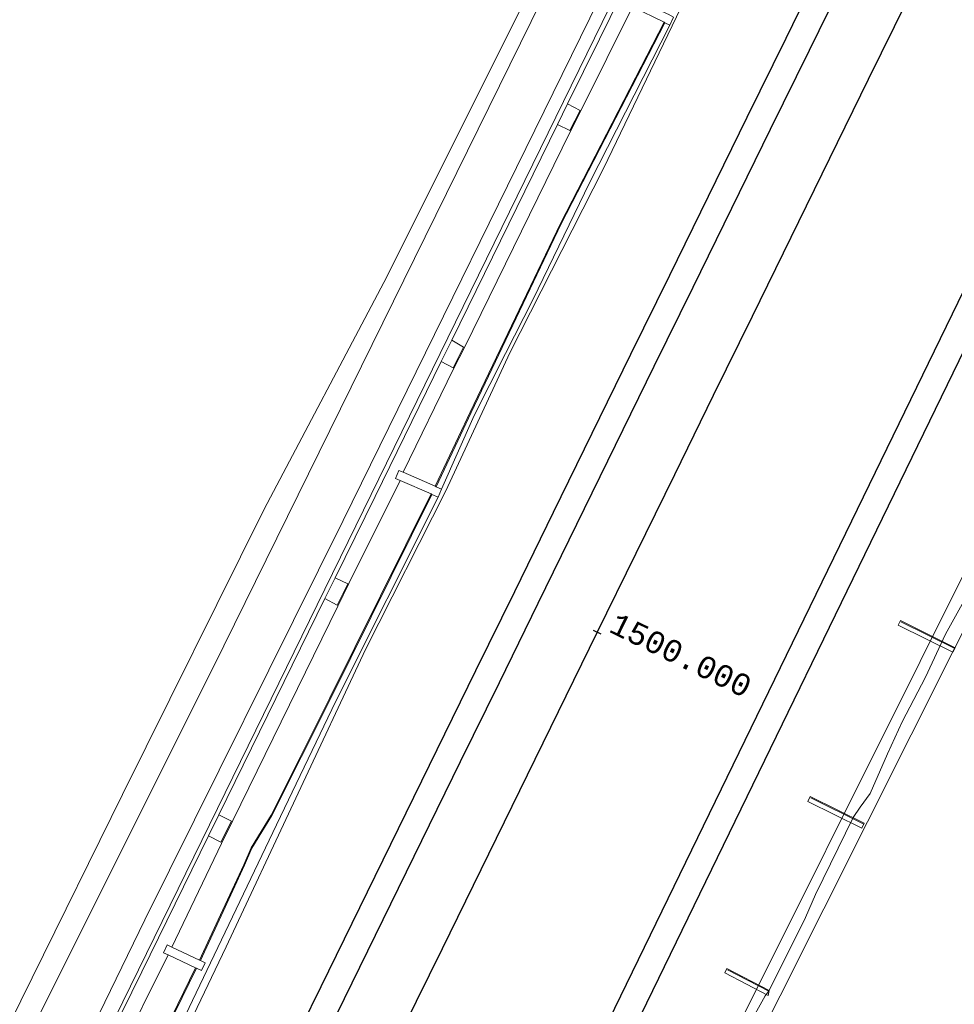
# Model space of a CAD drawing. Extents: x 176032 to 190000, y 318229 to 352878.
# Tile 97 of 184: x 177254 to 177360, y 321176 to 321288. Entities that reach past the tile are written whole.
import ezdxf

# ---------------------------------------------------------------- set-up
doc = ezdxf.new("R2010")
doc.units = 0
for name, color, linetype, lineweight in [('af-b1-rasterhekwerk', 253, 'hekwerk', 18), ('alm-masterstring', 1, 'Continuous', 30), ('bp-b5-grasland', 253, 'Continuous', 18), ('dwm-hulplijn', 3, 'Continuous', 30), ('gw-bs-kruinlijn', 253, 'Continuous', 18), ('gw-bs-teenlijn', 253, 'Continuous', 18), ('iw-b6-overig', 253, 'Continuous', 18), ('og-b5-bebouwing', 6, 'Continuous', 18), ('og-b5-bekleding', 253, 'Continuous', 18), ('og-b5-grond_ingericht', 253, 'Continuous', 18), ('og-b5-water', 253, 'Continuous', 18), ('og-bs-maaiveld', 253, 'Continuous', 18), ('og-bs-terreinafscheiding', 7, 'Continuous', 18), ('SPI DWP', 8, 'Continuous', 30), ('to-xx-view', 1, 'Continuous', 25), ('vh-b5-verh_soort', 253, 'Continuous', 18), ('wh-bs-waterlijn', 253, 'Continuous', 18)]:
    doc.layers.add(name, color=color, linetype=linetype, lineweight=lineweight)
doc.layers.add('viewports', color=7, linetype='Continuous')
doc.styles.add('MSL__001', font='monotxt.shx')
doc.linetypes.add('FENCELINE1', pattern='A,6.35,-2.54,[133,ltypeshp.shx,S=2.54,R=0,X=-2.54,Y=0],-2.54,25.4', length=36.83)
doc.linetypes.add('hekwerk', pattern='A,7,-1.5,[1,RTW.shx,S=0.75,R=0,X=0,Y=0],-1.5', length=10)

# ---------------------------------------------------------------- blocks, each defined once
blk = doc.blocks.new('x-ref dtb totaal grijs')
at = {"layer": 'af-b1-rasterhekwerk'}
for points in [[(177353.664, 321219.937, 45.83), (177359.714, 321216.946, 45.825)], [(177343.424, 321199.941, 45.813), (177349.381, 321197, 45.81)], [(177333.949, 321180.414, 45.993), (177338.578, 321178.004, 45.802)]]:
    blk.add_polyline3d(points, dxfattribs=at)
at = {"layer": 'bp-b5-grasland'}
for points in [[(177319.342, 321290.654, 47.25), (177290.292, 321231.443, 47.149), (177267.753, 321186.075, 47.189), (177236.438, 321121.784, 47.18)], [(177247.726, 321159.308, 44.236), (177276.726, 321217.196, 44.271), (177311.638, 321288.122, 44.38), (177332.126, 321329.604, 44.45)], [(177323.161, 321289.813, 47.284), (177317.35, 321278.067, 47.231), (177316.103, 321275.616, 47.231), (177304.101, 321251.172, 47.238), (177302.823, 321248.669, 47.238), (177297.091, 321236.927, 47.171), (177296.61, 321237.137, 47.237), (177296.216, 321236.232, 47.232), (177296.781, 321235.986, 47.154), (177290.932, 321224.308, 47.137), (177289.663, 321221.699, 47.137), (177277.727, 321197.35, 47.137), (177276.439, 321194.764, 47.147), (177270.807, 321182.976, 47.175), (177270.29, 321183.22, 47.276), (177269.875, 321182.341, 47.28), (177270.402, 321182.092, 47.184), (177264.53, 321170.289, 47.206)], [(177262.892, 321171.015, 47.274), (177267.395, 321180.177, 47.276), (177274.98, 321195.629, 47.273), (177276.395, 321194.899, 47.154), (177277.593, 321197.304, 47.145), (177276.145, 321198.004, 47.273), (177288.218, 321222.599, 47.269), (177289.619, 321221.837, 47.145), (177290.798, 321224.261, 47.145), (177289.365, 321224.935, 47.269), (177293.906, 321234.187, 47.267), (177301.434, 321249.521, 47.288), (177302.78, 321248.805, 47.241), (177303.97, 321251.135, 47.241), (177302.625, 321251.947, 47.291), (177314.655, 321276.453, 47.324), (177316.059, 321275.75, 47.237), (177317.216, 321278.025, 47.237), (177315.797, 321278.779, 47.327), (177319.415, 321286.148, 47.337), (177327.861, 321303.329, 47.356)], [(177363.845, 321227.723, 45.701), (177358.727, 321218.548, 45.44), (177356.454, 321213.653, 45.544), (177353.811, 321208.568, 45.658), (177352.156, 321204.934, 45.706), (177350.165, 321200.419, 45.675), (177349.058, 321198.877, 45.741), (177348.261, 321197.716, 45.754), (177343.963, 321188.944, 45.968), (177342.828, 321186.337, 45.815), (177338.688, 321178.06, 45.797), (177338.263, 321177.447, 45.814), (177334.346, 321170.43, 45.736)], [(177313.029, 321129.627, 43.9), (177377.312, 321258.387, 43.948), (177397.023, 321296.032, 44.005), (177412.932, 321327.33, 44.005)], [(177334.346, 321170.43, 45.736), (177338.263, 321177.447, 45.814), (177338.688, 321178.06, 45.797), (177342.828, 321186.337, 45.815), (177343.963, 321188.944, 45.968), (177348.261, 321197.716, 45.754), (177349.058, 321198.877, 45.741), (177350.165, 321200.419, 45.675), (177352.156, 321204.934, 45.706), (177353.811, 321208.568, 45.658), (177356.454, 321213.653, 45.544), (177358.727, 321218.548, 45.44), (177363.845, 321227.723, 45.701), (177364.476, 321228.879, 45.706), (177367.891, 321232.976, 45.869), (177364.761, 321226.856, 45.989), (177334.989, 321167.553, 45.989)]]:
    blk.add_polyline3d(points, dxfattribs=at)
for points in [[(177342.919, 321360.887, 44.109), (177343.074, 321358.592, 44.21), (177340.002, 321347.112, 44.459), (177332.126, 321329.604, 44.45), (177311.638, 321288.122, 44.38), (177276.726, 321217.196, 44.271), (177247.726, 321159.308, 44.236), (177215.813, 321094.576, 44.18), (177209.355, 321080.969, 44.162), (177202.776, 321067.647, 44.275), (177198.987, 321069.48, 44.411), (177202.81, 321076.055, 44.411), (177244.624, 321158.662, 44.45), (177265.191, 321200.319, 44.45), (177281.307, 321232.749, 44.45), (177294.914, 321258.473, 44.472), (177321.96, 321312.551, 44.254), (177340.005, 321350.742, 44.223), (177342.809, 321360.067, 44.132)], [(177297.091, 321236.927, 47.171), (177302.823, 321248.669, 47.238), (177304.101, 321251.172, 47.238), (177316.103, 321275.616, 47.231), (177317.35, 321278.067, 47.231), (177323.161, 321289.813, 47.284), (177326.75, 321288.046, 44.603), (177314.98, 321265.192, 44.603), (177304.728, 321243.773, 44.603), (177300.752, 321235.335, 44.657)], [(177300.841, 321235.29, 44.657), (177300.752, 321235.335, 44.657), (177304.728, 321243.773, 44.603), (177314.98, 321265.192, 44.603), (177326.75, 321288.046, 44.603), (177326.839, 321288.001, 44.603), (177315.069, 321265.147, 44.603), (177304.817, 321243.728, 44.603)], [(177270.807, 321182.976, 47.175), (177276.439, 321194.764, 47.147), (177277.727, 321197.35, 47.137), (177289.663, 321221.699, 47.137), (177290.932, 321224.308, 47.137), (177296.781, 321235.986, 47.154), (177300.285, 321234.461, 44.659), (177288.748, 321211.217, 44.598), (177282.095, 321197.96, 44.659), (177279.823, 321194.256, 44.698), (177278.998, 321192.328, 44.698), (177276.091, 321186.092, 44.834), (177273.961, 321181.491, 44.918)], [(177274.05, 321181.447, 44.918), (177273.961, 321181.491, 44.918), (177276.091, 321186.092, 44.834), (177278.998, 321192.328, 44.698), (177279.823, 321194.256, 44.698), (177282.095, 321197.96, 44.659), (177288.748, 321211.217, 44.598), (177300.285, 321234.461, 44.659), (177300.374, 321234.417, 44.659), (177288.837, 321211.173, 44.598), (177282.184, 321197.916, 44.659), (177279.912, 321194.212, 44.698), (177279.087, 321192.284, 44.698), (177276.18, 321186.048, 44.834)], [(177244.395, 321129.204, 47.219), (177250.043, 321140.975, 47.22), (177251.349, 321143.444, 47.225), (177263.264, 321167.823, 47.22), (177264.53, 321170.289, 47.206), (177270.402, 321182.092, 47.184), (177273.513, 321180.626, 44.882), (177266.147, 321165.514, 44.799), (177255.332, 321143.68, 44.751), (177247.533, 321127.682, 44.9)], [(177247.622, 321127.639, 44.9), (177247.533, 321127.682, 44.9), (177255.332, 321143.68, 44.751), (177266.147, 321165.514, 44.799), (177273.513, 321180.626, 44.882), (177273.602, 321180.582, 44.882), (177266.236, 321165.47, 44.799), (177255.421, 321143.636, 44.751)]]:
    blk.add_polyline3d(points, close=True, dxfattribs=at)
at = {"layer": 'gw-bs-kruinlijn'}
for points in [[(177208.197, 321064.612, 47.145), (177236.438, 321121.784, 47.18), (177267.753, 321186.075, 47.189), (177290.292, 321231.443, 47.149), (177319.342, 321290.654, 47.25), (177334.394, 321320.953, 47.424), (177334.74, 321323.253, 47.472), (177336.631, 321328.717, 47.263), (177340.354, 321339.557, 46.665), (177344.023, 321351.391, 45.745), (177345.039, 321355.879, 45.209), (177345.238, 321357.586, 45.017), (177345.069, 321360.055, 44.781), (177344.713, 321361.954, 44.52), (177344.141, 321363.152, 44.437), (177343.539, 321364.348, 44.385), (177343.065, 321365.171, 44.302), (177342.26, 321366.132, 44.241), (177340.935, 321367.322, 44.145)], [(177146.239, 320910.178, 46.413), (177152.6, 320928.466, 46.09), (177160.471, 320950.721, 46.872), (177166.799, 320967.076, 47.147), (177172.574, 320981.356, 47.16), (177181.604, 321002.703, 47.182), (177190.711, 321023.108, 47.147), (177199.474, 321041.816, 47.187), (177206.065, 321055.934, 47.178), (177209.541, 321062.986, 47.239), (177211.647, 321067.488, 47.302), (177243.64, 321132.758, 47.367), (177276, 321198.722, 47.311), (177303.062, 321253.986, 47.25), (177319.724, 321288.032, 47.35), (177337.587, 321324.007, 47.372), (177356.739, 321363.135, 47.319), (177358.999, 321365.737, 47.191)], [(177323.161, 321289.813, 47.284), (177317.35, 321278.067, 47.231)], [(177327.396, 321287.726, 44.415), (177318.336, 321269.896, 44.398), (177311.86, 321256.517, 44.393), (177308.722, 321250.411, 44.389), (177305.175, 321243.38, 44.389), (177301.462, 321235.019, 44.332)], [(177317.35, 321278.067, 47.231), (177316.103, 321275.616, 47.231), (177304.101, 321251.172, 47.238)], [(177304.101, 321251.172, 47.238), (177302.823, 321248.669, 47.238), (177297.091, 321236.927, 47.171)], [(177296.781, 321235.986, 47.154), (177290.932, 321224.308, 47.137)], [(177301.067, 321234.115, 44.328), (177289.437, 321210.921, 44.332), (177282.689, 321196.882, 44.489), (177275.191, 321181.181, 44.555), (177267.89, 321165.879, 44.52), (177256.568, 321142.405, 44.52), (177248.845, 321127.003, 44.533), (177240.404, 321109.916, 44.515), (177229.039, 321087.067, 44.589), (177222.58, 321073.939, 44.45), (177222.149, 321073.18, 44.38)], [(177348.261, 321197.716, 45.754), (177349.058, 321198.877, 45.741), (177350.165, 321200.419, 45.675), (177352.156, 321204.934, 45.706), (177353.811, 321208.568, 45.658), (177356.454, 321213.653, 45.544), (177358.727, 321218.548, 45.44), (177363.845, 321227.723, 45.701)], [(177290.932, 321224.308, 47.137), (177289.663, 321221.699, 47.137), (177277.727, 321197.35, 47.137)], [(177277.727, 321197.35, 47.137), (177276.439, 321194.764, 47.147), (177270.807, 321182.976, 47.175)], [(177338.688, 321178.06, 45.797), (177342.828, 321186.337, 45.815), (177343.963, 321188.944, 45.968), (177348.261, 321197.716, 45.754)], [(177270.402, 321182.092, 47.184), (177264.53, 321170.289, 47.206)], [(177328.463, 321158.933, 45.688), (177330.685, 321163.143, 45.68), (177331.03, 321164.58, 45.697), (177331.227, 321165.243, 45.697), (177334.346, 321170.43, 45.736), (177338.263, 321177.447, 45.814), (177338.688, 321178.06, 45.797)]]:
    blk.add_polyline3d(points, dxfattribs=at)
at = {"layer": 'gw-bs-teenlijn'}
for points in [[(177342.919, 321360.887, 44.109), (177343.074, 321358.592, 44.21), (177340.002, 321347.112, 44.459), (177332.126, 321329.604, 44.45), (177311.638, 321288.122, 44.38), (177276.726, 321217.196, 44.271), (177247.726, 321159.308, 44.236), (177215.813, 321094.576, 44.18), (177209.355, 321080.969, 44.162), (177202.776, 321067.647, 44.275)], [(177326.75, 321288.046, 44.603), (177314.98, 321265.192, 44.603), (177304.728, 321243.773, 44.603), (177300.752, 321235.335, 44.657)], [(177300.285, 321234.461, 44.659), (177288.748, 321211.217, 44.598), (177282.095, 321197.96, 44.659), (177279.823, 321194.256, 44.698), (177278.998, 321192.328, 44.698), (177276.091, 321186.092, 44.834), (177273.961, 321181.491, 44.918)], [(177273.513, 321180.626, 44.882), (177266.147, 321165.514, 44.799), (177255.332, 321143.68, 44.751), (177247.533, 321127.682, 44.9)]]:
    blk.add_polyline3d(points, dxfattribs=at)
at = {"layer": 'iw-b6-overig'}
for points in [[(177359.595, 321216.48, 45.832), (177353.366, 321219.56, 45.824), (177353.619, 321220.071, 45.828), (177359.848, 321216.991, 45.824)], [(177349.24, 321196.488, 45.811), (177343.104, 321199.518, 45.806), (177343.379, 321200.075, 45.815), (177349.515, 321197.045, 45.811)], [(177338.596, 321177.473, 45.806), (177333.646, 321180.049, 45.994), (177333.906, 321180.549, 45.994), (177338.688, 321178.06, 45.797)]]:
    blk.add_polyline3d(points, close=True, dxfattribs=at)
at = {"layer": 'og-b5-bebouwing'}
for points in [[(177323.617, 321290.729, 47.27), (177327.126, 321288.998, 44.646), (177327.216, 321288.955, 44.646), (177327.848, 321288.644, 44.419), (177327.396, 321287.726, 44.415), (177326.839, 321288.001, 44.603), (177326.75, 321288.046, 44.603), (177323.161, 321289.813, 47.284), (177322.648, 321290.066, 47.315), (177323.1, 321290.984, 47.315)], [(177297.091, 321236.927, 47.171), (177300.752, 321235.335, 44.657), (177300.841, 321235.29, 44.657), (177301.462, 321235.019, 44.332), (177301.067, 321234.115, 44.328), (177300.374, 321234.417, 44.659), (177300.285, 321234.461, 44.659), (177296.781, 321235.986, 47.154), (177296.216, 321236.232, 47.232), (177296.61, 321237.137, 47.237)], [(177270.807, 321182.976, 47.175), (177273.961, 321181.491, 44.918), (177274.05, 321181.447, 44.918), (177274.596, 321181.189, 44.729), (177274.181, 321180.309, 44.725), (177273.602, 321180.582, 44.882), (177273.513, 321180.626, 44.882), (177270.402, 321182.092, 47.184), (177269.875, 321182.341, 47.28), (177270.29, 321183.22, 47.276)]]:
    blk.add_polyline3d(points, close=True, dxfattribs=at)
at = {"layer": 'og-b5-bekleding'}
for points in [[(177330.085, 321292.737, 44.005), (177319.872, 321271.436, 44.005), (177309.217, 321250.504, 44.001), (177301.963, 321234.817, 44.001), (177292.814, 321216.798, 44.001), (177276.971, 321183.02, 44.005), (177255.532, 321138.154, 44.005)], [(177267.89, 321165.879, 44.52), (177275.191, 321181.181, 44.555), (177282.689, 321196.882, 44.489), (177289.437, 321210.921, 44.332), (177301.067, 321234.115, 44.328), (177301.462, 321235.019, 44.332), (177305.175, 321243.38, 44.389), (177308.722, 321250.411, 44.389), (177311.86, 321256.517, 44.393), (177318.336, 321269.896, 44.398), (177327.396, 321287.726, 44.415), (177327.848, 321288.644, 44.419)], [(177266.236, 321165.47, 44.799), (177273.602, 321180.582, 44.882), (177274.181, 321180.309, 44.725), (177274.596, 321181.189, 44.729), (177274.05, 321181.447, 44.918), (177276.18, 321186.048, 44.834), (177279.087, 321192.284, 44.698), (177279.912, 321194.212, 44.698), (177282.184, 321197.916, 44.659), (177288.837, 321211.173, 44.598), (177300.374, 321234.417, 44.659), (177301.067, 321234.115, 44.328), (177289.437, 321210.921, 44.332), (177282.689, 321196.882, 44.489), (177275.191, 321181.181, 44.555), (177267.89, 321165.879, 44.52)]]:
    blk.add_polyline3d(points, dxfattribs=at)
blk.add_polyline3d([(177301.462, 321235.019, 44.332), (177300.841, 321235.29, 44.657), (177304.817, 321243.728, 44.603), (177315.069, 321265.147, 44.603), (177326.839, 321288.001, 44.603), (177327.396, 321287.726, 44.415), (177318.336, 321269.896, 44.398), (177311.86, 321256.517, 44.393), (177308.722, 321250.411, 44.389), (177305.175, 321243.38, 44.389)], close=True, dxfattribs=at)
at = {"layer": 'og-b5-grond_ingericht'}
for points in [[(177283.971, 321393.238, 44.511), (177302.573, 321384.732, 44.289), (177314.517, 321379.324, 44.262), (177332.796, 321371.062, 44.28), (177337.559, 321368.515, 44.166), (177340.39, 321366.845, 44.166), (177341.507, 321365.99, 44.166), (177341.767, 321365.698, 44.16), (177342.09, 321365.335, 44.153), (177342.575, 321364.486, 44.145), (177342.778, 321363.812, 44.14), (177343.015, 321362.825, 44.132), (177343.02, 321361.641, 44.132), (177342.919, 321360.887, 44.109), (177342.809, 321360.067, 44.132), (177340.005, 321350.742, 44.223), (177321.96, 321312.551, 44.254), (177294.914, 321258.473, 44.472), (177281.307, 321232.749, 44.45), (177265.191, 321200.319, 44.45), (177244.624, 321158.662, 44.45)], [(177334.989, 321167.553, 45.989), (177364.761, 321226.856, 45.989), (177367.891, 321232.976, 45.869), (177368.224, 321233.608, 45.857), (177370.403, 321237.767, 45.857), (177375.253, 321247.044, 45.86), (177380.339, 321257.61, 45.902), (177384.247, 321265.344, 45.914), (177388.79, 321274.041, 45.926), (177395.641, 321288.271, 45.932), (177398.861, 321294.166, 45.914), (177403.779, 321303.985, 45.875), (177408.152, 321312.262, 45.836), (177411.734, 321319.252, 45.86), (177418.144, 321332.053, 45.951)]]:
    blk.add_polyline3d(points, dxfattribs=at)
at = {"layer": 'og-b5-water'}
for points in [[(177412.932, 321327.33, 44.005), (177397.023, 321296.032, 44.005), (177377.312, 321258.387, 43.948), (177313.029, 321129.627, 43.9)], [(177255.532, 321138.154, 44.005), (177276.971, 321183.02, 44.005), (177292.814, 321216.798, 44.001), (177301.963, 321234.817, 44.001), (177309.217, 321250.504, 44.001), (177319.872, 321271.436, 44.005), (177330.085, 321292.737, 44.005), (177340.545, 321313.679, 44.005), (177363.374, 321362.552, 44.005), (177417.078, 321335.867, 44.005)]]:
    blk.add_polyline3d(points, dxfattribs=at)
at = {"layer": 'og-bs-maaiveld'}
for points in [[(177323.617, 321290.729, 47.27), (177323.1, 321290.984, 47.315), (177322.648, 321290.066, 47.315), (177323.161, 321289.813, 47.284), (177326.75, 321288.046, 44.603), (177326.839, 321288.001, 44.603), (177327.396, 321287.726, 44.415), (177327.848, 321288.644, 44.419), (177327.216, 321288.955, 44.646), (177327.126, 321288.998, 44.646), (177323.617, 321290.729, 47.27)], [(177297.091, 321236.927, 47.171), (177296.61, 321237.137, 47.237), (177296.216, 321236.232, 47.232), (177296.781, 321235.986, 47.154), (177300.285, 321234.461, 44.659), (177300.374, 321234.417, 44.659), (177301.067, 321234.115, 44.328), (177301.462, 321235.019, 44.332), (177300.841, 321235.29, 44.657), (177300.752, 321235.335, 44.657), (177297.091, 321236.927, 47.171)], [(177270.807, 321182.976, 47.175), (177270.29, 321183.22, 47.276), (177269.875, 321182.341, 47.28), (177270.402, 321182.092, 47.184), (177273.513, 321180.626, 44.882), (177273.602, 321180.582, 44.882), (177274.181, 321180.309, 44.725), (177274.596, 321181.189, 44.729), (177274.05, 321181.447, 44.918), (177273.961, 321181.491, 44.918), (177270.807, 321182.976, 47.175)]]:
    blk.add_polyline3d(points, dxfattribs=at)
at = {"layer": 'og-bs-terreinafscheiding'}
for points in [[(177198.987, 321069.48, 44.411), (177202.81, 321076.055, 44.411), (177244.624, 321158.662, 44.45), (177265.191, 321200.319, 44.45), (177281.307, 321232.749, 44.45), (177294.914, 321258.473, 44.472), (177321.96, 321312.551, 44.254), (177340.005, 321350.742, 44.223), (177342.809, 321360.067, 44.132), (177342.919, 321360.887, 44.109)], [(177327.861, 321303.329, 47.356), (177319.415, 321286.148, 47.337), (177315.797, 321278.779, 47.327)], [(177326.839, 321288.001, 44.603), (177315.069, 321265.147, 44.603), (177304.817, 321243.728, 44.603), (177300.841, 321235.29, 44.657)], [(177315.797, 321278.779, 47.327), (177314.655, 321276.453, 47.324)], [(177315.797, 321278.779, 47.327), (177317.216, 321278.025, 47.237), (177316.059, 321275.75, 47.237), (177314.655, 321276.453, 47.324)], [(177314.655, 321276.453, 47.324), (177302.625, 321251.947, 47.291)], [(177302.625, 321251.947, 47.291), (177303.97, 321251.135, 47.241), (177302.78, 321248.805, 47.241), (177301.434, 321249.521, 47.288)], [(177302.625, 321251.947, 47.291), (177301.434, 321249.521, 47.288)], [(177301.434, 321249.521, 47.288), (177293.906, 321234.187, 47.267), (177289.365, 321224.935, 47.269)], [(177300.374, 321234.417, 44.659), (177288.837, 321211.173, 44.598), (177282.184, 321197.916, 44.659), (177279.912, 321194.212, 44.698), (177279.087, 321192.284, 44.698), (177276.18, 321186.048, 44.834), (177274.05, 321181.447, 44.918)], [(177364.761, 321226.856, 45.989), (177334.989, 321167.553, 45.989), (177318.36, 321134.984, 45.988)], [(177289.365, 321224.935, 47.269), (177290.798, 321224.261, 47.145), (177289.619, 321221.837, 47.145), (177288.218, 321222.599, 47.269)], [(177289.365, 321224.935, 47.269), (177288.218, 321222.599, 47.269)], [(177288.218, 321222.599, 47.269), (177276.145, 321198.004, 47.273)], [(177276.145, 321198.004, 47.273), (177274.98, 321195.629, 47.273)], [(177276.145, 321198.004, 47.273), (177277.593, 321197.304, 47.145), (177276.395, 321194.899, 47.154), (177274.98, 321195.629, 47.273)], [(177274.98, 321195.629, 47.273), (177267.395, 321180.177, 47.276), (177262.892, 321171.015, 47.274)], [(177273.602, 321180.582, 44.882), (177266.236, 321165.47, 44.799), (177255.421, 321143.636, 44.751), (177247.622, 321127.639, 44.9)]]:
    blk.add_polyline3d(points, dxfattribs=at)
at = {"layer": 'vh-b5-verh_soort'}
for points in [[(177327.861, 321303.329, 47.356), (177319.415, 321286.148, 47.337), (177315.797, 321278.779, 47.327), (177314.655, 321276.453, 47.324), (177302.625, 321251.947, 47.291), (177301.434, 321249.521, 47.288), (177293.906, 321234.187, 47.267), (177289.365, 321224.935, 47.269), (177288.218, 321222.599, 47.269), (177276.145, 321198.004, 47.273), (177274.98, 321195.629, 47.273), (177267.395, 321180.177, 47.276), (177262.892, 321171.015, 47.274)], [(177236.438, 321121.784, 47.18), (177267.753, 321186.075, 47.189), (177290.292, 321231.443, 47.149), (177319.342, 321290.654, 47.25)]]:
    blk.add_polyline3d(points, dxfattribs=at)
for points in [[(177315.797, 321278.779, 47.327), (177317.216, 321278.025, 47.237), (177316.059, 321275.75, 47.237), (177314.655, 321276.453, 47.324)], [(177303.97, 321251.135, 47.241), (177302.78, 321248.805, 47.241), (177301.434, 321249.521, 47.288), (177302.625, 321251.947, 47.291)], [(177290.798, 321224.261, 47.145), (177289.619, 321221.837, 47.145), (177288.218, 321222.599, 47.269), (177289.365, 321224.935, 47.269)], [(177277.593, 321197.304, 47.145), (177276.395, 321194.899, 47.154), (177274.98, 321195.629, 47.273), (177276.145, 321198.004, 47.273)]]:
    blk.add_polyline3d(points, close=True, dxfattribs=at)
at = {"layer": 'wh-bs-waterlijn'}
for points in [[(177363.374, 321362.552, 44.005), (177340.545, 321313.679, 44.005), (177330.085, 321292.737, 44.005), (177319.872, 321271.436, 44.005), (177309.217, 321250.504, 44.001), (177301.963, 321234.817, 44.001), (177292.814, 321216.798, 44.001), (177276.971, 321183.02, 44.005), (177255.532, 321138.154, 44.005), (177240.432, 321107.354, 44.005), (177223.233, 321073.205, 44.005), (177216.606, 321059.866, 44.005)], [(177417.078, 321335.867, 44.005), (177416.072, 321333.796, 44.005), (177412.932, 321327.33, 44.005), (177397.023, 321296.032, 44.005), (177377.312, 321258.387, 43.948), (177313.029, 321129.627, 43.9), (177312.564, 321125.803, 43.9), (177312.062, 321121.427, 43.9), (177311.407, 321118.369, 43.9), (177310.587, 321115.71, 43.9), (177310.057, 321114.087, 43.9), (177309.552, 321112.74, 43.9), (177308.944, 321111.469, 43.9), (177306.875, 321108.054, 43.9), (177304.229, 321103.957, 43.9), (177303.794, 321103.314, 43.9), (177303.476, 321102.636, 43.9), (177303.203, 321101.514, 43.9), (177302.87, 321099.914, 43.9), (177301.801, 321097.763, 43.9), (177296.504, 321086.651, 43.9), (177281.351, 321055.496, 43.9), (177279.036, 321051.222, 43.9)]]:
    blk.add_polyline3d(points, dxfattribs=at)
blk = doc.blocks.new('x-ref as juka')
at = {"layer": 'alm-masterstring'}
blk.add_line((177319.62, 321218.52), (177318.73, 321218.96), dxfattribs=at)
at = {"layer": 'alm-masterstring', "flags": 128}
blk.add_lwpolyline([(177297.15, 321173.85), (177301.56, 321182.83), (177305.96, 321191.8), (177310.37, 321200.78), (177314.77, 321209.76), (177319.17, 321218.74), (177323.58, 321227.72), (177327.98, 321236.69), (177332.39, 321245.67), (177336.79, 321254.65), (177341.2, 321263.63), (177345.6, 321272.6), (177350.01, 321281.58), (177354.41, 321290.56)], dxfattribs=at)
at = {"layer": 'alm-masterstring', "color": 7, "style": 'MSL__001'}
blk.add_text('1500.000', height=2.5, rotation=333.8685, dxfattribs=at).set_placement((177320.35, 321218.86))
blk = doc.blocks.new('x-ref ontwerp')
at = {"layer": 'dwm-hulplijn', "flags": 128}
for points in [[(177193.92, 320910.76), (177196.15, 320917.44), (177198.42, 320924.11), (177200.73, 320930.77), (177201.04, 320931.68), (177204.66, 320937.92), (177208.23, 320944.2), (177211.74, 320950.5), (177215.21, 320956.83), (177218.61, 320963.2), (177221.97, 320969.59), (177225.27, 320976), (177228.52, 320982.45), (177231.71, 320988.92), (177234.85, 320995.42), (177237.93, 321001.94), (177240.96, 321008.49), (177243.94, 321015.07), (177246.86, 321021.67), (177249.72, 321028.29), (177252.53, 321034.94), (177418.06, 321375.27), (177555.56, 321655.48), (177871.46, 322326.36)], [(177193.92, 320910.76), (177196.15, 320917.44), (177198.42, 320924.11), (177200.73, 320930.77), (177201.04, 320931.68), (177204.66, 320937.92), (177208.23, 320944.2), (177211.74, 320950.5), (177215.21, 320956.83), (177218.61, 320963.2), (177221.97, 320969.59), (177225.27, 320976), (177228.52, 320982.45), (177231.71, 320988.92), (177234.85, 320995.42), (177237.93, 321001.94), (177240.96, 321008.49), (177243.94, 321015.07), (177246.86, 321021.67), (177249.72, 321028.29), (177252.53, 321034.94), (177418.06, 321375.27), (177555.56, 321655.48), (177871.46, 322326.36)], [(177286.02, 321168.17), (177290.42, 321177.15), (177294.82, 321186.13), (177299.23, 321195.11), (177303.63, 321204.08), (177308.04, 321213.06), (177312.44, 321222.04), (177316.85, 321231.02), (177321.25, 321240), (177325.65, 321248.97), (177330.06, 321257.95), (177334.46, 321266.93), (177338.87, 321275.91), (177343.27, 321284.89), (177347.68, 321293.86)], [(177286.02, 321168.17), (177290.42, 321177.15), (177294.82, 321186.13), (177299.23, 321195.11), (177303.63, 321204.08), (177308.04, 321213.06), (177312.44, 321222.04), (177316.85, 321231.02), (177321.25, 321240), (177325.65, 321248.97), (177330.06, 321257.95), (177334.46, 321266.93), (177338.87, 321275.91), (177343.27, 321284.89), (177347.68, 321293.86)]]:
    blk.add_lwpolyline(points, dxfattribs=at)
blk = doc.blocks.new('x-ref grenzen')
at = {"layer": 'SPI DWP', "color": 40, "linetype": 'FENCELINE1', "ltscale": 0.4, "flags": 128}
blk.add_lwpolyline([(180673, 328439, 0.084847), (180629.41, 328238.72), (180620.7, 328210.47), (180406.55, 327470.04), (180403.77, 327460.43), (180400.99, 327450.82), (180398.22, 327441.22), (180395.44, 327431.61), (180392.66, 327422), (180389.88, 327412.4), (180387.1, 327402.79), (180384.32, 327393.19), (180381.55, 327383.58), (180378.77, 327373.97), (180375.99, 327364.37), (180373.21, 327354.76), (180370.43, 327345.15), (180367.65, 327335.55), (180364.88, 327325.94), (180362.1, 327316.34), (180359.32, 327306.73), (180356.54, 327297.12), (180353.76, 327287.52), (180350.98, 327277.91), (180348.21, 327268.3), (180345.43, 327258.7), (180342.65, 327249.09), (180339.87, 327239.49), (180337.09, 327229.88), (180334.31, 327220.27), (180331.54, 327210.67), (180328.76, 327201.06), (180325.98, 327191.45), (180323.2, 327181.85), (180320.42, 327172.24), (180317.65, 327162.63), (180314.87, 327153.03), (180312.09, 327143.42), (180309.31, 327133.82), (180306.53, 327124.21), (180303.75, 327114.6), (180300.98, 327105), (180298.2, 327095.39), (180295.42, 327085.78), (180292.64, 327076.18), (180289.86, 327066.57), (180287.08, 327056.97), (180284.31, 327047.36), (180281.53, 327037.75), (180278.75, 327028.15), (180275.97, 327018.54), (180273.19, 327008.93), (180270.41, 326999.33), (180267.64, 326989.72), (180264.86, 326980.12), (180262.08, 326970.51), (180259.3, 326960.9), (180256.52, 326951.3), (180253.74, 326941.69), (180250.97, 326932.08), (180248.19, 326922.48), (180245.41, 326912.87), (180242.63, 326903.26), (180239.85, 326893.66), (180237.07, 326884.05), (180234.3, 326874.45), (180231.52, 326864.84), (180228.74, 326855.23), (180225.96, 326845.63), (180223.18, 326836.02), (180220.4, 326826.41), (180217.63, 326816.81), (180214.85, 326807.2), (180212.07, 326797.6), (180209.29, 326787.99), (180206.51, 326778.38), (180203.73, 326768.78), (180200.96, 326759.17), (180198.18, 326749.56), (180195.4, 326739.96), (180192.62, 326730.35), (180189.84, 326720.75), (180187.06, 326711.14), (180184.29, 326701.53), (180181.51, 326691.93), (180178.73, 326682.32), (180176.89, 326675.95), (180175.96, 326672.74), (180173.15, 326663.19), (180170.3, 326653.67), (180167.4, 326644.16), (180164.46, 326634.66), (180161.47, 326625.18), (180158.43, 326615.71), (180155.34, 326606.26), (180152.2, 326596.83), (180149.02, 326587.41), (180145.79, 326578), (180142.52, 326568.62), (180139.2, 326559.24), (180135.83, 326549.89), (180132.41, 326540.55), (180128.95, 326531.23), (180125.44, 326521.93), (180121.88, 326512.65), (180118.28, 326503.38), (180114.63, 326494.13), (180110.94, 326484.9), (180107.2, 326475.69), (180103.41, 326466.49), (180099.58, 326457.32), (180095.7, 326448.16), (180091.78, 326439.03), (180087.81, 326429.91), (180083.79, 326420.82), (180079.73, 326411.74), (180075.63, 326402.69), (180071.47, 326393.65), (180067.28, 326384.64), (180063.04, 326375.65), (180058.75, 326366.68), (180054.42, 326357.73), (180050.04, 326348.8), (180045.62, 326339.89), (180041.16, 326331.01), (180036.65, 326322.15), (180032.1, 326313.31), (180027.5, 326304.49), (180022.86, 326295.7), (180018.17, 326286.93), (180013.44, 326278.19), (180008.67, 326269.46), (180003.85, 326260.77), (179998.99, 326252.09), (179994.09, 326243.44), (179989.14, 326234.82), (179984.15, 326226.22), (179979.12, 326217.64), (179974.05, 326209.09), (179968.93, 326200.57), (179963.77, 326192.07), (179958.57, 326183.6), (179953.32, 326175.15), (179948.03, 326166.73), (179942.7, 326158.34), (179937.33, 326149.96), (179935.47, 326147.09), (179931.91, 326141.6), (179926.47, 326133.2), (179921.03, 326124.81), (179915.59, 326116.42), (179910.16, 326108.03), (179904.72, 326099.63), (179899.28, 326091.24), (179893.84, 326082.85), (179888.4, 326074.46), (179882.97, 326066.07), (179877.53, 326057.67), (179872.09, 326049.28), (179866.65, 326040.89), (179861.22, 326032.5), (179855.78, 326024.1), (179850.34, 326015.71), (179844.9, 326007.32), (179839.46, 325998.93), (179834.03, 325990.54), (179828.59, 325982.14), (179823.15, 325973.75), (179817.71, 325965.36), (179812.27, 325956.97), (179806.84, 325948.57), (179801.4, 325940.18), (179795.96, 325931.79), (179790.52, 325923.4), (179785.09, 325915), (179779.65, 325906.61), (179774.21, 325898.22), (179768.77, 325889.83), (179763.33, 325881.44), (179757.9, 325873.04), (179752.46, 325864.65), (179747.02, 325856.26), (179741.58, 325847.87), (179736.15, 325839.47), (179730.71, 325831.08), (179725.27, 325822.69), (179719.83, 325814.3), (179714.39, 325805.91), (179708.96, 325797.51), (179703.52, 325789.12), (179698.08, 325780.73), (179692.64, 325772.34), (179687.2, 325763.94), (179681.77, 325755.55), (179676.33, 325747.16), (179670.89, 325738.77), (179665.45, 325730.38), (179660.02, 325721.98), (179654.58, 325713.59), (179649.14, 325705.2), (179643.7, 325696.81), (179638.26, 325688.41), (179632.83, 325680.02), (179627.39, 325671.63), (179621.95, 325663.24), (179616.51, 325654.84), (179611.07, 325646.45), (179605.64, 325638.06), (179600.2, 325629.67), (179594.76, 325621.28), (179589.32, 325612.88), (179583.89, 325604.49), (179578.45, 325596.1), (179573.01, 325587.71), (179567.57, 325579.31), (179562.13, 325570.92), (179556.7, 325562.53), (179551.26, 325554.14), (179545.82, 325545.75), (179540.38, 325537.35), (179534.95, 325528.96), (179529.51, 325520.57), (179524.07, 325512.18), (179518.63, 325503.78), (179513.19, 325495.39), (179507.76, 325487), (179502.32, 325478.61), (179496.88, 325470.22), (179491.44, 325461.82), (179486, 325453.43), (179480.57, 325445.04), (179475.13, 325436.65), (179469.69, 325428.25), (179464.25, 325419.86), (179458.82, 325411.47), (179453.38, 325403.08), (179447.94, 325394.69), (179442.5, 325386.29), (179437.06, 325377.9), (179431.63, 325369.51), (179426.19, 325361.12), (179420.75, 325352.72), (179415.31, 325344.33), (179409.87, 325335.94), (179404.44, 325327.55), (179399, 325319.15), (179393.56, 325310.76), (179388.12, 325302.37), (179382.69, 325293.98), (179377.25, 325285.59), (179371.81, 325277.19), (179366.37, 325268.8), (179360.93, 325260.41), (179355.5, 325252.02), (179353.47, 325248.89), (179350.06, 325243.62), (179344.62, 325235.23), (179339.18, 325226.84), (179333.75, 325218.45), (179328.28, 325210.01), (179323.25, 325203.07), (179315.98, 325192.88), (179311.15, 325185.42), (179305.72, 325177.03), (179300.28, 325168.64), (179294.84, 325160.25), (179289.4, 325151.85), (179283.97, 325143.46), (179278.53, 325135.07), (179273.09, 325126.68), (179267.65, 325118.28), (179262.21, 325109.89), (179256.78, 325101.5), (179251.34, 325093.11), (179245.9, 325084.72), (179240.46, 325076.32), (179235.02, 325067.93), (179229.59, 325059.54), (179224.15, 325051.15), (179218.71, 325042.75), (179213.27, 325034.36), (179207.84, 325025.97), (179202.4, 325017.58), (179196.96, 325009.19), (179191.52, 325000.79), (179186.08, 324992.4), (179180.65, 324984.01), (179175.21, 324975.62), (179169.77, 324967.22), (179164.33, 324958.83), (179158.9, 324950.44), (179153.46, 324942.05), (179148.02, 324933.65), (179142.58, 324925.26), (179137.14, 324916.87), (179131.71, 324908.48), (179129.49, 324905.06), (179126.25, 324900.04), (179120.83, 324891.58), (179115.45, 324883.07), (179110.11, 324874.55), (179104.81, 324865.99), (179099.55, 324857.41), (179094.34, 324848.8), (179089.17, 324840.17), (179084.05, 324831.51), (179078.96, 324822.82), (179073.93, 324814.11), (179068.93, 324805.38), (179063.98, 324796.62), (179059.07, 324787.84), (179054.21, 324779.03), (179049.39, 324770.19), (179044.61, 324761.34), (179039.88, 324752.45), (179035.19, 324743.55), (179030.55, 324734.62), (179025.96, 324725.67), (179021.4, 324716.7), (179016.9, 324707.7), (179012.44, 324698.69), (179011.64, 324697.07), (179008.02, 324689.7), (179003.62, 324680.72), (178999.21, 324671.74), (178994.81, 324662.76), (178990.41, 324653.78), (178986, 324644.81), (178981.6, 324635.83), (178977.19, 324626.85), (178972.79, 324617.87), (178968.38, 324608.89), (178963.98, 324599.92), (178959.58, 324590.94), (178955.17, 324581.96), (178950.77, 324572.98), (178946.36, 324564.01), (178941.96, 324555.03), (178937.55, 324546.05), (178933.15, 324537.07), (178928.75, 324528.09), (178924.34, 324519.12), (178919.94, 324510.14), (178915.53, 324501.16), (178911.13, 324492.18), (178906.72, 324483.2), (178902.32, 324474.23), (178897.91, 324465.25), (178893.59, 324456.44), (178890.05, 324446.94), (178885.6, 324437.87), (178881.2, 324428.9), (178876.79, 324419.92), (178872.39, 324410.94), (178867.98, 324401.96), (178863.58, 324392.99), (178859.17, 324384.01), (178854.77, 324375.03), (178850.37, 324366.05), (178845.96, 324357.07), (178841.56, 324348.1), (178837.15, 324339.12), (178832.75, 324330.14), (178828.34, 324321.16), (178823.94, 324312.18), (178819.53, 324303.21), (178815.13, 324294.23), (178810.73, 324285.25), (178806.32, 324276.27), (178801.92, 324267.3), (178797.51, 324258.32), (178793.11, 324249.34), (178788.7, 324240.36), (178784.3, 324231.38), (178779.9, 324222.41), (178775.49, 324213.43), (178771.09, 324204.45), (178766.68, 324195.47), (178762.28, 324186.49), (178757.87, 324177.52), (178753.47, 324168.54), (178749.07, 324159.56), (178744.66, 324150.58), (178740.26, 324141.61), (178735.85, 324132.63), (178731.45, 324123.65), (178727.04, 324114.67), (178722.64, 324105.69), (178718.24, 324096.72), (178713.83, 324087.74), (178709.43, 324078.76), (178705.02, 324069.78), (178700.62, 324060.8), (178696.21, 324051.83), (178691.81, 324042.85), (178687.41, 324033.87), (178683, 324024.89), (178678.6, 324015.92), (178674.19, 324006.94), (178664.07, 323986.36), (178661.79, 323981.71), (178657.39, 323972.74), (178652.98, 323963.76), (178648.58, 323954.78), (178644.17, 323945.8), (178639.77, 323936.83), (178635.36, 323927.85), (178630.96, 323918.87), (178626.56, 323909.89), (178622.15, 323900.91), (178617.75, 323891.94), (178613.34, 323882.96), (178608.94, 323873.98), (178604.53, 323865), (178600.13, 323856.02), (178595.73, 323847.05), (178591.32, 323838.07), (178586.92, 323829.09), (178582.51, 323820.11), (178578.11, 323811.14), (178573.7, 323802.16), (178569.3, 323793.18), (178564.89, 323784.2), (178560.49, 323775.22), (178556.09, 323766.25), (178551.68, 323757.27), (178547.28, 323748.29), (178542.87, 323739.31), (178538.47, 323730.33), (178534.06, 323721.36), (178529.66, 323712.38), (178525.26, 323703.4), (178520.85, 323694.42), (178516.45, 323685.45), (178512.04, 323676.47), (178507.64, 323667.49), (178503.23, 323658.51), (178498.83, 323649.53), (178494.43, 323640.56), (178490.02, 323631.58), (178485.62, 323622.6), (178481.21, 323613.62), (178476.81, 323604.64), (178472.4, 323595.67), (178468, 323586.69), (178463.6, 323577.71), (178459.19, 323568.73), (178454.79, 323559.76), (178450.38, 323550.78), (178445.98, 323541.8), (178441.57, 323532.82), (178437.17, 323523.84), (178432.77, 323514.87), (178428.36, 323505.89), (178423.96, 323496.91), (178419.55, 323487.93), (178415.15, 323478.95), (178410.74, 323469.98), (178406.34, 323461), (178401.93, 323452.02), (178397.53, 323443.04), (178393.13, 323434.07), (178388.72, 323425.09), (178384.32, 323416.11), (178379.91, 323407.13), (178375.51, 323398.15), (178371.1, 323389.18), (178366.7, 323380.2), (178362.3, 323371.22), (178357.89, 323362.24), (178353.49, 323353.26), (178349.08, 323344.29), (178344.68, 323335.31), (178340.27, 323326.33), (178335.87, 323317.35), (178331.47, 323308.38), (178327.06, 323299.4), (178322.66, 323290.42), (178318.25, 323281.44), (178313.85, 323272.46), (178309.44, 323263.49), (178305.04, 323254.51), (178300.64, 323245.53), (178296.23, 323236.55), (178291.83, 323227.57), (178287.42, 323218.6), (178283.02, 323209.62), (178278.61, 323200.64), (178274.21, 323191.66), (178269.8, 323182.69), (178265.4, 323173.71), (178261, 323164.73), (178256.59, 323155.75), (178252.19, 323146.77), (178247.78, 323137.8), (178243.38, 323128.82), (178238.97, 323119.84), (178234.57, 323110.86), (178233.82, 323109.34), (178225.38, 323090.94), (178221, 323082), (178216.59, 323073.02), (178212.19, 323064.04), (178207.78, 323055.06), (178203.38, 323046.09), (178198.97, 323037.11), (178194.57, 323028.13), (178190.16, 323019.15), (178185.76, 323010.18), (178181.36, 323001.2), (178176.95, 322992.22), (178172.55, 322983.24), (178168.14, 322974.26), (178163.74, 322965.29), (178159.33, 322956.31), (178154.93, 322947.33), (178150.53, 322938.35), (178146.12, 322929.37), (178141.72, 322920.4), (178137.31, 322911.42), (178132.91, 322902.44), (178128.5, 322893.46), (178124.1, 322884.49), (178119.7, 322875.51), (178115.29, 322866.53), (178110.89, 322857.55), (178106.48, 322848.57), (178102.08, 322839.6), (178097.67, 322830.62), (178093.27, 322821.64), (178088.87, 322812.66), (178084.46, 322803.68), (178080.06, 322794.71), (178075.65, 322785.73), (178071.25, 322776.75), (178066.84, 322767.77), (178062.44, 322758.8), (178058.04, 322749.82), (178053.63, 322740.84), (178049.23, 322731.86), (178044.82, 322722.88), (178040.42, 322713.91), (178036.01, 322704.93), (178031.61, 322695.95), (178027.2, 322686.97), (178022.8, 322677.99), (178018.4, 322669.02), (178013.99, 322660.04), (178009.59, 322651.06), (178005.18, 322642.08), (178000.78, 322633.11), (177996.37, 322624.13), (177991.97, 322615.15), (177987.57, 322606.17), (177983.16, 322597.19), (177978.76, 322588.22), (177974.35, 322579.24), (177969.95, 322570.26), (177965.54, 322561.28), (177961.14, 322552.3), (177956.74, 322543.33), (177952.33, 322534.35), (177947.93, 322525.37), (177943.52, 322516.39), (177939.12, 322507.42), (177934.71, 322498.44), (177930.31, 322489.46), (177925.91, 322480.48), (177921.5, 322471.5), (177917.1, 322462.53), (177912.69, 322453.55), (177908.29, 322444.57), (177903.88, 322435.59), (177899.48, 322426.61), (177895.07, 322417.64), (177890.67, 322408.66), (177886.27, 322399.68), (177881.86, 322390.7), (177877.46, 322381.73), (177873.05, 322372.75), (177868.65, 322363.77), (177864.24, 322354.79), (177859.84, 322345.81), (177855.44, 322336.84), (177851.03, 322327.86), (177846.63, 322318.88), (177842.22, 322309.9), (177842.06, 322309.56), (177816.66, 322255.61), (177812.4, 322246.56), (177808.14, 322237.51), (177803.88, 322228.47), (177799.62, 322219.42), (177795.36, 322210.37), (177791.1, 322201.32), (177786.84, 322192.28), (177782.58, 322183.23), (177778.32, 322174.18), (177774.06, 322165.13), (177769.81, 322156.08), (177765.55, 322147.04), (177761.29, 322137.99), (177757.03, 322128.94), (177752.77, 322119.89), (177748.51, 322110.85), (177744.25, 322101.8), (177739.99, 322092.75), (177735.73, 322083.69), (177731.73, 322075.47), (177731.31, 322074.63), (177726.8, 322065.7), (177722.28, 322056.78), (177717.77, 322047.85), (177713.26, 322038.93), (177708.75, 322030.01), (177704.23, 322021.08), (177699.72, 322012.16), (177695.21, 322003.23), (177690.7, 321994.31), (177686.18, 321985.39), (177681.67, 321976.46), (177677.16, 321967.54), (177672.65, 321958.61), (177668.13, 321949.69), (177663.62, 321940.77), (177659.11, 321931.84), (177654.6, 321922.92), (177650.08, 321913.99), (177645.57, 321905.07), (177641.06, 321896.15), (177636.55, 321887.22), (177632.03, 321878.3), (177627.52, 321869.37), (177623.01, 321860.45), (177618.85, 321852.22), (177524.44, 321660.99), (177521.16, 321654.3), (177516.75, 321645.32), (177512.35, 321636.34), (177507.94, 321627.37), (177503.54, 321618.39), (177499.13, 321609.41), (177494.73, 321600.43), (177490.33, 321591.45), (177485.92, 321582.48), (177481.52, 321573.5), (177477.11, 321564.52), (177472.71, 321555.54), (177468.3, 321546.56), (177463.9, 321537.59), (177459.5, 321528.61), (177455.09, 321519.63), (177450.69, 321510.65), (177446.28, 321501.68), (177441.88, 321492.7), (177437.47, 321483.72), (177433.07, 321474.74), (177428.67, 321465.76), (177424.26, 321456.79), (177419.86, 321447.81), (177415.45, 321438.83), (177411.05, 321429.85), (177406.64, 321420.87), (177402.24, 321411.9), (177397.83, 321402.92), (177393.43, 321393.94), (177389.03, 321384.96), (177384.62, 321375.99), (177380.22, 321367.01), (177375.81, 321358.03), (177371.41, 321349.05), (177367, 321340.07), (177362.6, 321331.1), (177358.2, 321322.12), (177353.79, 321313.14), (177349.39, 321304.16), (177344.98, 321295.18), (177340.58, 321286.21), (177336.17, 321277.23), (177331.77, 321268.25), (177327.37, 321259.27), (177322.96, 321250.3), (177318.56, 321241.32), (177314.15, 321232.34), (177309.75, 321223.36), (177305.34, 321214.38), (177300.94, 321205.41), (177296.54, 321196.43), (177292.13, 321187.45), (177287.73, 321178.47), (177283.32, 321169.49), (177278.92, 321160.52), (177274.51, 321151.54), (177270.11, 321142.56), (177265.7, 321133.58), (177261.3, 321124.61), (177256.9, 321115.63), (177252.49, 321106.65), (177248.09, 321097.67), (177243.68, 321088.69), (177239.28, 321079.72), (177234.87, 321070.74), (177230.47, 321061.76), (177226.07, 321052.78), (177224.13, 321048.84), (177221.65, 321043.76), (177219.46, 321039.21), (177217.29, 321034.66), (177215.14, 321030.1), (177213, 321025.53), (177210.89, 321020.95), (177208.79, 321016.36), (177206.72, 321011.76), (177204.66, 321007.16), (177202.62, 321002.55), (177200.6, 320997.92), (177198.6, 320993.29), (177196.62, 320988.65), (177194.66, 320984.01), (177192.72, 320979.35), (177190.8, 320974.69), (177188.89, 320970.02), (177187.01, 320965.34), (177185.15, 320960.65), (177183.3, 320955.96), (177181.48, 320951.26), (177179.67, 320946.55), (177177.89, 320941.83), (177176.12, 320937.1), (177174.38, 320932.37), (177172.65, 320927.63), (177170.94, 320922.89), (177169.26, 320918.13), (177167.59, 320913.37), (177165.94, 320908.61), (177164.32, 320903.83), (177162.71, 320899.05), (177161.12, 320894.26), (177159.55, 320889.47), (177158.01, 320884.67), (177156.48, 320879.86), (177154.97, 320875.05), (177153.48, 320870.23), (177152.02, 320865.4), (177150.57, 320860.57), (177149.14, 320855.73), (177147.74, 320850.89), (177146.35, 320846.04), (177144.98, 320841.19), (177143.64, 320836.33), (177142.31, 320831.46), (177141.01, 320826.59), (177139.72, 320821.71), (177138.46, 320816.83), (177137.21, 320811.94), (177135.99, 320807.05), (177134.78, 320802.15), (177133.6, 320797.25), (177132.44, 320792.34), (177131.3, 320787.43), (177130.17, 320782.51), (177129.07, 320777.59), (177122.58, 320748.01), (177154.48, 320741.81), (177159.37, 320767.13), (177160.74, 320774.02), (177162.15, 320780.91), (177163.61, 320787.78), (177165.11, 320794.65), (177166.64, 320801.51), (177168.22, 320808.36), (177169.84, 320815.2), (177171.5, 320822.03), (177173.2, 320828.85), (177174.94, 320835.66), (177176.72, 320842.46), (177178.55, 320849.25), (177180.41, 320856.02), (177182.31, 320862.79), (177184.26, 320869.54), (177186.24, 320876.29), (177188.27, 320883.02), (177190.33, 320889.74), (177192.44, 320896.44), (177194.58, 320903.14), (177196.76, 320909.82), (177198.99, 320916.49), (177201.25, 320923.14), (177203.56, 320929.78), (177203.78, 320930.42), (177207.27, 320936.43), (177210.84, 320942.73), (177214.37, 320949.05), (177217.84, 320955.41), (177221.26, 320961.79), (177224.63, 320968.2), (177227.94, 320974.64), (177231.2, 320981.11), (177234.4, 320987.6), (177237.55, 320994.13), (177240.65, 321000.67), (177243.69, 321007.25), (177246.67, 321013.84), (177249.6, 321020.47), (177252.48, 321027.11), (177255.26, 321033.7), (177420.75, 321373.96), (177558.27, 321654.18), (177874.16, 322325.06), (177875.19, 322327.15), (177879.59, 322336.12), (177884, 322345.1), (177888.4, 322354.08), (177892.8, 322363.06), (177897.21, 322372.04), (177901.61, 322381.01), (177906.02, 322389.99), (177910.42, 322398.97), (177914.83, 322407.95), (177919.23, 322416.93), (177923.63, 322425.9), (177928.04, 322434.88), (177932.44, 322443.86), (177936.85, 322452.84), (177941.25, 322461.81), (177945.66, 322470.79), (177950.06, 322479.77), (177954.47, 322488.75), (177958.87, 322497.73), (177963.27, 322506.7), (177967.68, 322515.68), (177972.08, 322524.66), (177976.49, 322533.64), (177980.89, 322542.62), (177985.3, 322551.59), (177989.7, 322560.57), (177994.1, 322569.55), (177998.51, 322578.53), (178002.91, 322587.5), (178007.32, 322596.48), (178011.72, 322605.46), (178016.13, 322614.44), (178020.53, 322623.42), (178024.93, 322632.39), (178029.34, 322641.37), (178033.74, 322650.35), (178038.15, 322659.33), (178042.55, 322668.31), (178046.96, 322677.28), (178051.36, 322686.26), (178055.76, 322695.24), (178060.17, 322704.22), (178064.57, 322713.19), (178068.98, 322722.17), (178073.38, 322731.15), (178077.79, 322740.13), (178082.19, 322749.11), (178086.59, 322758.08), (178091, 322767.06), (178095.4, 322776.04), (178099.81, 322785.02), (178104.21, 322794), (178108.62, 322802.97), (178113.02, 322811.95), (178117.43, 322820.93), (178121.83, 322829.91), (178126.23, 322838.88), (178130.64, 322847.86), (178135.04, 322856.84), (178139.45, 322865.82), (178143.85, 322874.8), (178148.26, 322883.77), (178152.66, 322892.75), (178157.06, 322901.73), (178161.47, 322910.71), (178165.87, 322919.69), (178170.28, 322928.66), (178174.68, 322937.64), (178179.09, 322946.62), (178183.49, 322955.6), (178187.89, 322964.57), (178192.3, 322973.55), (178196.7, 322982.53), (178201.11, 322991.51), (178205.51, 323000.49), (178209.92, 323009.46), (178214.32, 323018.44), (178218.72, 323027.42), (178223.13, 323036.4), (178227.53, 323045.38), (178231.94, 323054.35), (178236.34, 323063.33), (178240.75, 323072.31), (178245.15, 323081.29), (178249.56, 323090.26), (178253.96, 323099.24), (178258.36, 323108.22), (178262.77, 323117.2), (178267.17, 323126.18), (178271.58, 323135.15), (178275.98, 323144.13), (178280.39, 323153.11), (178284.79, 323162.09), (178289.19, 323171.07), (178293.6, 323180.04), (178298, 323189.02), (178302.41, 323198), (178306.81, 323206.98), (178311.22, 323215.95), (178315.62, 323224.93), (178320.02, 323233.91), (178324.43, 323242.89), (178328.83, 323251.87), (178333.24, 323260.84), (178337.64, 323269.82), (178342.05, 323278.8), (178346.45, 323287.78), (178350.85, 323296.76), (178355.26, 323305.73), (178359.66, 323314.71), (178364.07, 323323.69), (178368.47, 323332.67), (178372.88, 323341.64), (178377.28, 323350.62), (178381.68, 323359.6), (178386.09, 323368.58), (178390.49, 323377.56), (178394.9, 323386.53), (178399.3, 323395.51), (178403.71, 323404.49), (178408.11, 323413.47), (178412.52, 323422.45), (178416.92, 323431.42), (178421.32, 323440.4), (178425.73, 323449.38), (178430.13, 323458.36), (178434.54, 323467.33), (178438.94, 323476.31), (178443.35, 323485.29), (178447.75, 323494.27), (178452.15, 323503.25), (178456.56, 323512.22), (178460.96, 323521.2), (178465.37, 323530.18), (178469.77, 323539.16), (178474.18, 323548.14), (178478.58, 323557.11), (178482.98, 323566.09), (178487.39, 323575.07), (178491.79, 323584.05), (178496.2, 323593.02), (178500.6, 323602), (178505.01, 323610.98), (178509.41, 323619.96), (178513.81, 323628.94), (178518.22, 323637.91), (178522.62, 323646.89), (178527.03, 323655.87), (178531.43, 323664.85), (178535.84, 323673.82), (178540.24, 323682.8), (178544.65, 323691.78), (178549.05, 323700.76), (178553.45, 323709.74), (178557.86, 323718.71), (178562.26, 323727.69), (178566.67, 323736.67), (178571.07, 323745.65), (178575.48, 323754.63), (178579.88, 323763.6), (178584.28, 323772.58), (178588.69, 323781.56), (178593.09, 323790.54), (178597.5, 323799.51), (178601.9, 323808.49), (178606.31, 323817.47), (178610.71, 323826.45), (178615.11, 323835.43), (178619.52, 323844.4), (178623.92, 323853.38), (178628.33, 323862.36), (178632.73, 323871.34), (178637.14, 323880.32), (178641.54, 323889.29), (178645.94, 323898.27), (178650.35, 323907.25), (178654.75, 323916.23), (178659.16, 323925.2), (178663.56, 323934.18), (178667.97, 323943.16), (178672.37, 323952.14), (178676.77, 323961.12), (178681.18, 323970.09), (178685.58, 323979.07), (178689.99, 323988.05), (178694.39, 323997.03), (178698.8, 324006.01), (178703.2, 324014.98), (178707.61, 324023.96), (178712.01, 324032.94), (178716.41, 324041.92), (178720.82, 324050.89), (178725.22, 324059.87), (178729.63, 324068.85), (178733.97, 324077.7), (178738.76, 324086.4), (179033.19, 324686.5), (179038.49, 324697.23), (179043.86, 324707.93), (179049.3, 324718.6), (179054.79, 324729.23), (179060.35, 324739.83), (179065.98, 324750.4), (179071.67, 324760.93), (179077.42, 324771.43), (179083.23, 324781.89), (179089.11, 324792.32), (179095.05, 324802.71), (179101.06, 324813.07), (179107.12, 324823.39), (179113.25, 324833.67), (179119.44, 324843.92), (179125.69, 324854.13), (179132, 324864.3), (179138.37, 324874.43), (179144.81, 324884.52), (179149.64, 324892.02), (179224.24, 325007.15), (179257.22, 325056.21), (179955.61, 326134.05), (179955.69, 326134.16), (179955.77, 326134.29), (179960.42, 326141.63), (179965.03, 326148.99), (179969.62, 326156.36), (179974.17, 326163.75), (179978.69, 326171.16), (179983.18, 326178.59), (179987.64, 326186.04), (179992.06, 326193.51), (179996.46, 326201), (180000.82, 326208.5), (180005.16, 326216.02), (180009.46, 326223.56), (180013.73, 326231.12), (180017.97, 326238.7), (180022.17, 326246.29), (180026.34, 326253.89), (180029.74, 326260.05), (180033.12, 326266.24), (180036.49, 326272.43), (180039.82, 326278.64), (180043.14, 326284.86), (180046.44, 326291.09), (180049.71, 326297.33), (180052.96, 326303.58), (180056.19, 326309.85), (180059.4, 326316.12), (180062.58, 326322.41), (180065.74, 326328.7), (180068.89, 326335.01), (180072, 326341.33), (180075.1, 326347.66), (180078.18, 326354), (180081.23, 326360.36), (180084.26, 326366.72), (180087.27, 326373.09), (180090.25, 326379.48), (180093.21, 326385.87), (180096.16, 326392.28), (180099.07, 326398.69), (180101.97, 326405.12), (180104.84, 326411.55), (180107.69, 326418), (180110.52, 326424.45), (180113.33, 326430.92), (180116.11, 326437.39), (180118.87, 326443.88), (180121.61, 326450.37), (180124.32, 326456.87), (180127.01, 326463.39), (180129.68, 326469.91), (180132.33, 326476.44), (180134.95, 326482.98), (180137.55, 326489.53), (180140.13, 326496.09), (180142.68, 326502.66), (180145.21, 326509.24), (180147.72, 326515.82), (180150.21, 326522.42), (180152.67, 326529.02), (180155.11, 326535.63), (180157.52, 326542.25), (180159.92, 326548.88), (180162.29, 326555.52), (180164.63, 326562.16), (180166.95, 326568.82), (180169.25, 326575.48), (180171.53, 326582.15), (180173.78, 326588.83), (180176.01, 326595.51), (180178.22, 326602.21), (180180.4, 326608.91), (180182.56, 326615.62), (180184.69, 326622.33), (180186.8, 326629.06), (180188.89, 326635.79), (180190.96, 326642.53), (180193, 326649.27), (180195.01, 326656.02), (180197.01, 326662.78), (180198.98, 326669.55), (180644.15, 328208.75), (180667.18, 328283.44), (180724, 328380)], format="xyb", dxfattribs=at)

msp = doc.modelspace()

# ---------------------------------------------------------------- block references
at = {"layer": 'to-xx-view'}
for name in ['x-ref grenzen', 'x-ref ontwerp']:
    msp.add_blockref(name, (0, 0), dxfattribs=at)
at = {"layer": 'viewports'}
for name in ['x-ref dtb totaal grijs', 'x-ref as juka']:
    msp.add_blockref(name, (0, 0), dxfattribs=at)

doc.saveas('drawing.dxf')
